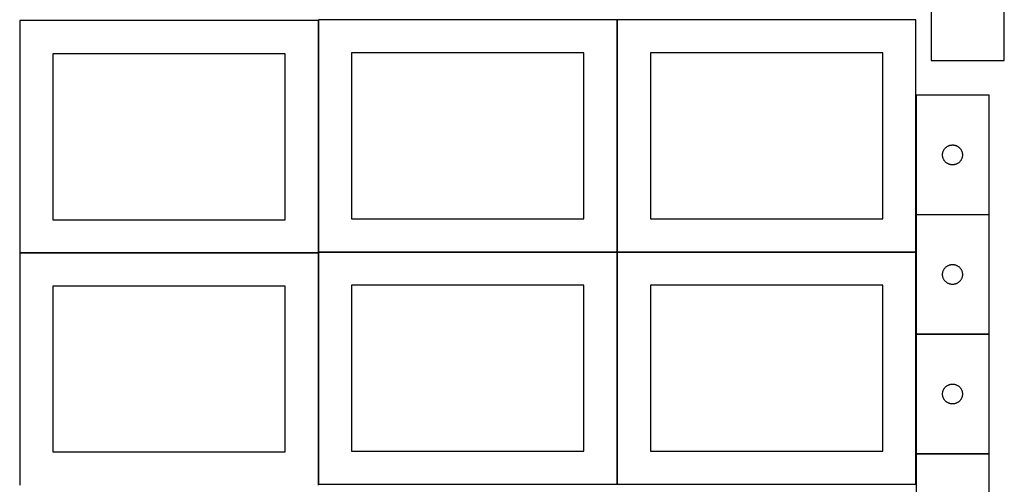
# Model space of a CAD drawing. Header units: millimetres. Extents: x 7 to 1493, y 8 to 2993.
# Tile 4 of 13: x 8 to 1491, y 1410 to 2110. Entities that reach past the tile are written whole.
import ezdxf

# ---------------------------------------------------------------- set-up
doc = ezdxf.new("R2010")
doc.units = ezdxf.units.MM
doc.layers.add('COMMON', color=5, linetype='CONTINUOUS', true_color=0x0000ff)
doc.layers.add('CUT', color=7, linetype='CONTINUOUS', true_color=0x000000)

msp = doc.modelspace()

# ---------------------------------------------------------------- linework, layer by layer
at = {"layer": 'COMMON'}
for p, q in [((457.949575, 2108.849549), (457.949575, 1760.174328)), ((908.049576, 2110.274329), (830.721191, 2110.274329)), ((908.149576, 2110.174328), (908.149576, 1760.174328)), ((1130.721191, 2110.274329), (908.249577, 2110.274329)), ((1358.249577, 2110.274329), (1131.00427, 2110.274329)), ((1358.349577, 1996.473407), (1358.349577, 1816.473407)), ((1358.349577, 1816.273406), (1358.349577, 1760.174328)), ((1468.449578, 1816.373407), (1358.449578, 1816.373407)), ((7.849575, 1758.749548), (457.849575, 1758.749548)), ((457.949575, 1758.649548), (457.949575, 1409.974327)), ((458.049576, 1760.074327), (908.049576, 1760.074327)), ((908.149576, 1759.974327), (908.149576, 1409.974327)), ((908.249577, 1760.074327), (1358.249577, 1760.074327)), ((1358.349577, 1759.974327), (1358.349577, 1636.273406)), ((1358.349577, 1636.073405), (1358.349577, 1456.073405)), ((1358.449578, 1636.173405), (1468.449578, 1636.173405)), ((1358.349577, 1455.873404), (1358.349577, 1409.974327)), ((1358.449578, 1455.973404), (1468.449578, 1455.973404))]:
    msp.add_line(p, q, dxfattribs=at)
at = {"layer": 'CUT'}
for p, q in [((1381.488001, 2228.594491), (1381.488001, 2048.594491)), ((1491.488001, 2048.594491), (1491.488001, 2228.594491)), ((457.849575, 2108.849549), (7.849575, 2108.849549)), ((7.849575, 2108.849549), (7.849575, 1758.849549)), ((457.849575, 1758.849549), (457.849575, 2108.849549)), ((908.049576, 2110.174328), (458.049576, 2110.174328)), ((458.049576, 2110.174328), (458.049576, 1760.174328)), ((908.049576, 1760.174328), (908.049576, 2110.174328)), ((1358.249577, 2110.174328), (908.249577, 2110.174328)), ((908.249577, 2110.174328), (908.249577, 1760.174328)), ((1358.249577, 1760.174328), (1358.249577, 2110.174328)), ((407.849575, 2058.849549), (57.849575, 2058.849549)), ((57.849575, 2058.849549), (57.849575, 1808.849549)), ((407.849575, 1808.849549), (407.849575, 2058.849549)), ((858.049576, 2060.174328), (508.049576, 2060.174328)), ((508.049576, 2060.174328), (508.049576, 1810.174328)), ((858.049576, 1810.174328), (858.049576, 2060.174328)), ((1308.249577, 2060.174328), (958.249577, 2060.174328)), ((958.249577, 2060.174328), (958.249577, 1810.174328)), ((1308.249577, 1810.174328), (1308.249577, 2060.174328)), ((1381.488001, 2048.594491), (1491.488001, 2048.594491)), ((1468.449578, 1996.473407), (1358.449578, 1996.473407)), ((1358.449578, 1996.473407), (1358.449578, 1816.473407)), ((1468.449578, 1816.473407), (1468.449578, 1996.473407)), ((1400.209396, 1913.523058), (1400.589858, 1914.195299)), ((1400.589858, 1914.195299), (1401.004423, 1914.847063)), ((1401.004423, 1914.847063), (1401.451989, 1915.476621)), ((1401.451989, 1915.476621), (1401.931371, 1916.082305)), ((1401.931371, 1916.082305), (1402.441297, 1916.662507)), ((1402.441297, 1916.662507), (1402.980416, 1917.21569)), ((1402.980416, 1917.21569), (1403.547296, 1917.740386)), ((1403.547296, 1917.740386), (1404.140436, 1918.235204)), ((1404.140436, 1918.235204), (1404.758261, 1918.698832)), ((1404.758261, 1918.698832), (1405.399135, 1919.13004)), ((1405.399135, 1919.13004), (1406.061357, 1919.527685)), ((1406.061357, 1919.527685), (1406.743171, 1919.890713)), ((1406.743171, 1919.890713), (1407.442769, 1920.21816)), ((1407.442769, 1920.21816), (1408.158297, 1920.509159)), ((1408.158297, 1920.509159), (1408.887855, 1920.762938)), ((1408.887855, 1920.762938), (1409.629511, 1920.978823)), ((1409.629511, 1920.978823), (1410.381297, 1921.156242)), ((1410.381297, 1921.156242), (1411.141219, 1921.294725)), ((1411.141219, 1921.294725), (1411.907263, 1921.393905)), ((1411.907263, 1921.393905), (1412.677397, 1921.453518)), ((1412.677397, 1921.453518), (1413.449578, 1921.473407)), ((1413.449578, 1921.473407), (1414.221759, 1921.453518)), ((1414.221759, 1921.453518), (1414.991893, 1921.393905)), ((1414.991893, 1921.393905), (1415.757937, 1921.294725)), ((1415.757937, 1921.294725), (1416.517859, 1921.156242)), ((1416.517859, 1921.156242), (1417.269645, 1920.978823)), ((1417.269645, 1920.978823), (1418.0113, 1920.762938)), ((1418.0113, 1920.762938), (1418.740859, 1920.509159)), ((1418.740859, 1920.509159), (1419.456386, 1920.21816)), ((1419.456386, 1920.21816), (1420.155985, 1919.890713)), ((1420.155985, 1919.890713), (1420.837799, 1919.527685)), ((1420.837799, 1919.527685), (1421.500021, 1919.13004)), ((1421.500021, 1919.13004), (1422.140894, 1918.698832)), ((1422.140894, 1918.698832), (1422.75872, 1918.235204)), ((1422.75872, 1918.235204), (1423.35186, 1917.740386)), ((1423.35186, 1917.740386), (1423.91874, 1917.21569)), ((1423.91874, 1917.21569), (1424.457858, 1916.662507)), ((1424.457858, 1916.662507), (1424.967785, 1916.082305)), ((1424.967785, 1916.082305), (1425.447167, 1915.476621)), ((1425.447167, 1915.476621), (1425.894733, 1914.847063)), ((1425.894733, 1914.847063), (1426.309297, 1914.195299)), ((1426.309297, 1914.195299), (1426.68976, 1913.523058)), ((1398.454551, 1906.859626), (1398.494315, 1907.631039)), ((1398.454551, 1906.087188), (1398.454551, 1906.859626)), ((1398.494315, 1905.315775), (1398.454551, 1906.087188)), ((1398.494315, 1907.631039), (1398.573738, 1908.399382)), ((1398.573738, 1904.547432), (1398.494315, 1905.315775)), ((1398.573738, 1908.399382), (1398.692609, 1909.162618)), ((1398.692609, 1903.784195), (1398.573738, 1904.547432)), ((1398.692609, 1909.162618), (1398.850612, 1909.918723)), ((1398.850612, 1903.028091), (1398.692609, 1903.784195)), ((1398.850612, 1909.918723), (1399.04733, 1910.665691)), ((1399.04733, 1902.281122), (1398.850612, 1903.028091)), ((1399.04733, 1910.665691), (1399.282239, 1911.401543)), ((1399.282239, 1901.545271), (1399.04733, 1902.281122)), ((1399.282239, 1911.401543), (1399.554718, 1912.124325)), ((1399.554718, 1900.822488), (1399.282239, 1901.545271)), ((1399.554718, 1912.124325), (1399.864044, 1912.832123)), ((1399.864044, 1900.114691), (1399.554718, 1900.822488)), ((1399.864044, 1912.832123), (1400.209396, 1913.523058)), ((1400.209396, 1899.423756), (1399.864044, 1900.114691)), ((1400.589858, 1898.751515), (1400.209396, 1899.423756)), ((1426.68976, 1899.423756), (1426.309297, 1898.751515)), ((1426.68976, 1913.523058), (1427.035112, 1912.832123)), ((1427.035112, 1900.114691), (1426.68976, 1899.423756)), ((1427.035112, 1912.832123), (1427.344437, 1912.124325)), ((1427.344437, 1900.822488), (1427.035112, 1900.114691)), ((1427.344437, 1912.124325), (1427.616916, 1911.401543)), ((1427.616916, 1901.545271), (1427.344437, 1900.822488)), ((1427.616916, 1911.401543), (1427.851826, 1910.665691)), ((1427.851826, 1902.281122), (1427.616916, 1901.545271)), ((1427.851826, 1910.665691), (1428.048544, 1909.918723)), ((1428.048544, 1903.028091), (1427.851826, 1902.281122)), ((1428.048544, 1909.918723), (1428.206547, 1909.162618)), ((1428.206547, 1903.784195), (1428.048544, 1903.028091)), ((1428.206547, 1909.162618), (1428.325418, 1908.399382)), ((1428.325418, 1904.547432), (1428.206547, 1903.784195)), ((1428.325418, 1908.399382), (1428.404841, 1907.631039)), ((1428.404841, 1905.315775), (1428.325418, 1904.547432)), ((1428.404841, 1907.631039), (1428.444605, 1906.859626)), ((1428.444605, 1906.087188), (1428.404841, 1905.315775)), ((1428.444605, 1906.859626), (1428.444605, 1906.087188)), ((1401.004423, 1898.099751), (1400.589858, 1898.751515)), ((1401.451989, 1897.470193), (1401.004423, 1898.099751)), ((1401.931371, 1896.864509), (1401.451989, 1897.470193)), ((1402.441297, 1896.284307), (1401.931371, 1896.864509)), ((1402.980416, 1895.731124), (1402.441297, 1896.284307)), ((1403.547296, 1895.206428), (1402.980416, 1895.731124)), ((1404.140436, 1894.71161), (1403.547296, 1895.206428)), ((1404.758261, 1894.247982), (1404.140436, 1894.71161)), ((1405.399135, 1893.816773), (1404.758261, 1894.247982)), ((1406.061357, 1893.419128), (1405.399135, 1893.816773)), ((1406.743171, 1893.056101), (1406.061357, 1893.419128)), ((1407.442769, 1892.728653), (1406.743171, 1893.056101)), ((1408.158297, 1892.437655), (1407.442769, 1892.728653)), ((1408.887855, 1892.183876), (1408.158297, 1892.437655)), ((1409.629511, 1891.967991), (1408.887855, 1892.183876)), ((1410.381297, 1891.790572), (1409.629511, 1891.967991)), ((1411.141219, 1891.652088), (1410.381297, 1891.790572)), ((1411.907263, 1891.552909), (1411.141219, 1891.652088)), ((1412.677397, 1891.493296), (1411.907263, 1891.552909)), ((1413.449578, 1891.473407), (1412.677397, 1891.493296)), ((1414.221759, 1891.493296), (1413.449578, 1891.473407)), ((1414.991893, 1891.552909), (1414.221759, 1891.493296)), ((1415.757937, 1891.652088), (1414.991893, 1891.552909)), ((1416.517859, 1891.790572), (1415.757937, 1891.652088)), ((1417.269645, 1891.967991), (1416.517859, 1891.790572)), ((1418.0113, 1892.183876), (1417.269645, 1891.967991)), ((1418.740859, 1892.437655), (1418.0113, 1892.183876)), ((1419.456386, 1892.728653), (1418.740859, 1892.437655)), ((1420.155985, 1893.056101), (1419.456386, 1892.728653)), ((1420.837799, 1893.419128), (1420.155985, 1893.056101)), ((1421.500021, 1893.816773), (1420.837799, 1893.419128)), ((1422.140894, 1894.247982), (1421.500021, 1893.816773)), ((1422.75872, 1894.71161), (1422.140894, 1894.247982)), ((1423.35186, 1895.206428), (1422.75872, 1894.71161)), ((1423.91874, 1895.731124), (1423.35186, 1895.206428)), ((1424.457858, 1896.284307), (1423.91874, 1895.731124)), ((1424.967785, 1896.864509), (1424.457858, 1896.284307)), ((1425.447167, 1897.470193), (1424.967785, 1896.864509)), ((1425.894733, 1898.099751), (1425.447167, 1897.470193)), ((1426.309297, 1898.751515), (1425.894733, 1898.099751)), ((508.049576, 1810.174328), (858.049576, 1810.174328)), ((958.249577, 1810.174328), (1308.249577, 1810.174328)), ((1358.449578, 1816.473407), (1468.449578, 1816.473407)), ((1468.449578, 1816.273406), (1358.449578, 1816.273406)), ((1358.449578, 1816.273406), (1358.449578, 1636.273406)), ((1468.449578, 1636.273406), (1468.449578, 1816.273406)), ((57.849575, 1808.849549), (407.849575, 1808.849549)), ((7.849575, 1758.849549), (457.849575, 1758.849549)), ((457.849575, 1758.649548), (7.849575, 1758.649548)), ((7.849575, 1758.649548), (7.849575, 1408.649548)), ((457.849575, 1408.649548), (457.849575, 1758.649548)), ((458.049576, 1760.174328), (908.049576, 1760.174328)), ((908.049576, 1759.974327), (458.049576, 1759.974327)), ((458.049576, 1759.974327), (458.049576, 1409.974327)), ((908.049576, 1409.974327), (908.049576, 1759.974327)), ((908.249577, 1760.174328), (1358.249577, 1760.174328)), ((1358.249577, 1759.974327), (908.249577, 1759.974327)), ((908.249577, 1759.974327), (908.249577, 1409.974327)), ((1358.249577, 1409.974327), (1358.249577, 1759.974327)), ((1401.451989, 1735.27662), (1401.931371, 1735.882304)), ((1401.931371, 1735.882304), (1402.441297, 1736.462506)), ((1402.441297, 1736.462506), (1402.980416, 1737.015689)), ((1402.980416, 1737.015689), (1403.547296, 1737.540385)), ((1403.547296, 1737.540385), (1404.140436, 1738.035203)), ((1404.140436, 1738.035203), (1404.758261, 1738.498831)), ((1404.758261, 1738.498831), (1405.399135, 1738.930039)), ((1405.399135, 1738.930039), (1406.061357, 1739.327684)), ((1406.061357, 1739.327684), (1406.743171, 1739.690712)), ((1406.743171, 1739.690712), (1407.442769, 1740.018159)), ((1407.442769, 1740.018159), (1408.158297, 1740.309158)), ((1408.158297, 1740.309158), (1408.887855, 1740.562937)), ((1408.887855, 1740.562937), (1409.629511, 1740.778822)), ((1409.629511, 1740.778822), (1410.381297, 1740.956241)), ((1410.381297, 1740.956241), (1411.141219, 1741.094724)), ((1411.141219, 1741.094724), (1411.907263, 1741.193904)), ((1411.907263, 1741.193904), (1412.677397, 1741.253517)), ((1412.677397, 1741.253517), (1413.449578, 1741.273406)), ((1413.449578, 1741.273406), (1414.221759, 1741.253517)), ((1414.221759, 1741.253517), (1414.991893, 1741.193904)), ((1414.991893, 1741.193904), (1415.757937, 1741.094724)), ((1415.757937, 1741.094724), (1416.517859, 1740.956241)), ((1416.517859, 1740.956241), (1417.269645, 1740.778822)), ((1417.269645, 1740.778822), (1418.0113, 1740.562937)), ((1418.0113, 1740.562937), (1418.740859, 1740.309158)), ((1418.740859, 1740.309158), (1419.456386, 1740.018159)), ((1419.456386, 1740.018159), (1420.155985, 1739.690712)), ((1420.155985, 1739.690712), (1420.837799, 1739.327684)), ((1420.837799, 1739.327684), (1421.500021, 1738.930039)), ((1421.500021, 1738.930039), (1422.140894, 1738.498831)), ((1422.140894, 1738.498831), (1422.75872, 1738.035203)), ((1422.75872, 1738.035203), (1423.35186, 1737.540385)), ((1423.35186, 1737.540385), (1423.91874, 1737.015689)), ((1423.91874, 1737.015689), (1424.457858, 1736.462506)), ((1424.457858, 1736.462506), (1424.967785, 1735.882304)), ((1424.967785, 1735.882304), (1425.447167, 1735.27662)), ((1398.454551, 1726.659625), (1398.494315, 1727.431038)), ((1398.454551, 1725.887187), (1398.454551, 1726.659625)), ((1398.494315, 1725.115774), (1398.454551, 1725.887187)), ((1398.494315, 1727.431038), (1398.573738, 1728.199381)), ((1398.573738, 1724.347431), (1398.494315, 1725.115774)), ((1398.573738, 1728.199381), (1398.692609, 1728.962617)), ((1398.692609, 1723.584194), (1398.573738, 1724.347431)), ((1398.692609, 1728.962617), (1398.850612, 1729.718722)), ((1398.850612, 1722.82809), (1398.692609, 1723.584194)), ((1398.850612, 1729.718722), (1399.04733, 1730.46569)), ((1399.04733, 1722.081121), (1398.850612, 1722.82809)), ((1399.04733, 1730.46569), (1399.282239, 1731.201542)), ((1399.282239, 1721.34527), (1399.04733, 1722.081121)), ((1399.282239, 1731.201542), (1399.554718, 1731.924324)), ((1399.554718, 1720.622487), (1399.282239, 1721.34527)), ((1399.554718, 1731.924324), (1399.864044, 1732.632122)), ((1399.864044, 1732.632122), (1400.209396, 1733.323057)), ((1400.209396, 1733.323057), (1400.589858, 1733.995298)), ((1400.589858, 1733.995298), (1401.004423, 1734.647062)), ((1401.004423, 1734.647062), (1401.451989, 1735.27662)), ((1425.447167, 1735.27662), (1425.894733, 1734.647062)), ((1425.894733, 1734.647062), (1426.309297, 1733.995298)), ((1426.309297, 1733.995298), (1426.68976, 1733.323057)), ((1426.68976, 1733.323057), (1427.035112, 1732.632122)), ((1427.035112, 1732.632122), (1427.344437, 1731.924324)), ((1427.344437, 1731.924324), (1427.616916, 1731.201542)), ((1427.616916, 1721.34527), (1427.344437, 1720.622487)), ((1427.616916, 1731.201542), (1427.851826, 1730.46569)), ((1427.851826, 1722.081121), (1427.616916, 1721.34527)), ((1427.851826, 1730.46569), (1428.048544, 1729.718722)), ((1428.048544, 1722.82809), (1427.851826, 1722.081121)), ((1428.048544, 1729.718722), (1428.206547, 1728.962617)), ((1428.206547, 1723.584194), (1428.048544, 1722.82809)), ((1428.206547, 1728.962617), (1428.325418, 1728.199381)), ((1428.325418, 1724.347431), (1428.206547, 1723.584194)), ((1428.325418, 1728.199381), (1428.404841, 1727.431038)), ((1428.404841, 1725.115774), (1428.325418, 1724.347431)), ((1428.404841, 1727.431038), (1428.444605, 1726.659625)), ((1428.444605, 1725.887187), (1428.404841, 1725.115774)), ((1428.444605, 1726.659625), (1428.444605, 1725.887187)), ((407.849575, 1708.649548), (57.849575, 1708.649548)), ((57.849575, 1708.649548), (57.849575, 1458.649548)), ((407.849575, 1458.649548), (407.849575, 1708.649548)), ((858.049576, 1709.974327), (508.049576, 1709.974327)), ((508.049576, 1709.974327), (508.049576, 1459.974327)), ((858.049576, 1459.974327), (858.049576, 1709.974327)), ((1308.249577, 1709.974327), (958.249577, 1709.974327)), ((958.249577, 1709.974327), (958.249577, 1459.974327)), ((1308.249577, 1459.974327), (1308.249577, 1709.974327)), ((1399.864044, 1719.91469), (1399.554718, 1720.622487)), ((1400.209396, 1719.223755), (1399.864044, 1719.91469)), ((1400.589858, 1718.551514), (1400.209396, 1719.223755)), ((1401.004423, 1717.89975), (1400.589858, 1718.551514)), ((1401.451989, 1717.270192), (1401.004423, 1717.89975)), ((1401.931371, 1716.664508), (1401.451989, 1717.270192)), ((1402.441297, 1716.084306), (1401.931371, 1716.664508)), ((1402.980416, 1715.531123), (1402.441297, 1716.084306)), ((1403.547296, 1715.006427), (1402.980416, 1715.531123)), ((1404.140436, 1714.511609), (1403.547296, 1715.006427)), ((1404.758261, 1714.047981), (1404.140436, 1714.511609)), ((1405.399135, 1713.616772), (1404.758261, 1714.047981)), ((1406.061357, 1713.219127), (1405.399135, 1713.616772)), ((1406.743171, 1712.8561), (1406.061357, 1713.219127)), ((1407.442769, 1712.528652), (1406.743171, 1712.8561)), ((1408.158297, 1712.237654), (1407.442769, 1712.528652)), ((1408.887855, 1711.983875), (1408.158297, 1712.237654)), ((1409.629511, 1711.76799), (1408.887855, 1711.983875)), ((1410.381297, 1711.590571), (1409.629511, 1711.76799)), ((1411.141219, 1711.452087), (1410.381297, 1711.590571)), ((1411.907263, 1711.352908), (1411.141219, 1711.452087)), ((1412.677397, 1711.293295), (1411.907263, 1711.352908)), ((1413.449578, 1711.273406), (1412.677397, 1711.293295)), ((1414.221759, 1711.293295), (1413.449578, 1711.273406)), ((1414.991893, 1711.352908), (1414.221759, 1711.293295)), ((1415.757937, 1711.452087), (1414.991893, 1711.352908)), ((1416.517859, 1711.590571), (1415.757937, 1711.452087)), ((1417.269645, 1711.76799), (1416.517859, 1711.590571)), ((1418.0113, 1711.983875), (1417.269645, 1711.76799)), ((1418.740859, 1712.237654), (1418.0113, 1711.983875)), ((1419.456386, 1712.528652), (1418.740859, 1712.237654)), ((1420.155985, 1712.8561), (1419.456386, 1712.528652)), ((1420.837799, 1713.219127), (1420.155985, 1712.8561)), ((1421.500021, 1713.616772), (1420.837799, 1713.219127)), ((1422.140894, 1714.047981), (1421.500021, 1713.616772)), ((1422.75872, 1714.511609), (1422.140894, 1714.047981)), ((1423.35186, 1715.006427), (1422.75872, 1714.511609)), ((1423.91874, 1715.531123), (1423.35186, 1715.006427)), ((1424.457858, 1716.084306), (1423.91874, 1715.531123)), ((1424.967785, 1716.664508), (1424.457858, 1716.084306)), ((1425.447167, 1717.270192), (1424.967785, 1716.664508)), ((1425.894733, 1717.89975), (1425.447167, 1717.270192)), ((1426.309297, 1718.551514), (1425.894733, 1717.89975)), ((1426.68976, 1719.223755), (1426.309297, 1718.551514)), ((1427.035112, 1719.91469), (1426.68976, 1719.223755)), ((1427.344437, 1720.622487), (1427.035112, 1719.91469)), ((1358.449578, 1636.273406), (1468.449578, 1636.273406)), ((1468.449578, 1636.073405), (1358.449578, 1636.073405)), ((1358.449578, 1636.073405), (1358.449578, 1456.073405)), ((1468.449578, 1456.073405), (1468.449578, 1636.073405)), ((1403.547296, 1557.340384), (1404.140436, 1557.835202)), ((1404.140436, 1557.835202), (1404.758261, 1558.29883)), ((1404.758261, 1558.29883), (1405.399135, 1558.730038)), ((1405.399135, 1558.730038), (1406.061357, 1559.127683)), ((1406.061357, 1559.127683), (1406.743171, 1559.490711)), ((1406.743171, 1559.490711), (1407.442769, 1559.818158)), ((1407.442769, 1559.818158), (1408.158297, 1560.109157)), ((1408.158297, 1560.109157), (1408.887855, 1560.362936)), ((1408.887855, 1560.362936), (1409.629511, 1560.578821)), ((1409.629511, 1560.578821), (1410.381297, 1560.75624)), ((1410.381297, 1560.75624), (1411.141219, 1560.894723)), ((1411.141219, 1560.894723), (1411.907263, 1560.993903)), ((1411.907263, 1560.993903), (1412.677397, 1561.053516)), ((1412.677397, 1561.053516), (1413.449578, 1561.073405)), ((1413.449578, 1561.073405), (1414.221759, 1561.053516)), ((1414.221759, 1561.053516), (1414.991893, 1560.993903)), ((1414.991893, 1560.993903), (1415.757937, 1560.894723)), ((1415.757937, 1560.894723), (1416.517859, 1560.75624)), ((1416.517859, 1560.75624), (1417.269645, 1560.578821)), ((1417.269645, 1560.578821), (1418.0113, 1560.362936)), ((1418.0113, 1560.362936), (1418.740859, 1560.109157)), ((1418.740859, 1560.109157), (1419.456386, 1559.818158)), ((1419.456386, 1559.818158), (1420.155985, 1559.490711)), ((1420.155985, 1559.490711), (1420.837799, 1559.127683)), ((1420.837799, 1559.127683), (1421.500021, 1558.730038)), ((1421.500021, 1558.730038), (1422.140894, 1558.29883)), ((1422.140894, 1558.29883), (1422.75872, 1557.835202)), ((1422.75872, 1557.835202), (1423.35186, 1557.340384)), ((1398.454551, 1546.459624), (1398.494315, 1547.231037)), ((1398.454551, 1545.687186), (1398.454551, 1546.459624)), ((1398.494315, 1544.915773), (1398.454551, 1545.687186)), ((1398.494315, 1547.231037), (1398.573738, 1547.99938)), ((1398.573738, 1544.14743), (1398.494315, 1544.915773)), ((1398.573738, 1547.99938), (1398.692609, 1548.762616)), ((1398.692609, 1543.384193), (1398.573738, 1544.14743)), ((1398.692609, 1548.762616), (1398.850612, 1549.518721)), ((1398.850612, 1542.628089), (1398.692609, 1543.384193)), ((1398.850612, 1549.518721), (1399.04733, 1550.265689)), ((1399.04733, 1550.265689), (1399.282239, 1551.001541)), ((1399.282239, 1551.001541), (1399.554718, 1551.724323)), ((1399.554718, 1551.724323), (1399.864044, 1552.432121)), ((1399.864044, 1552.432121), (1400.209396, 1553.123056)), ((1400.209396, 1553.123056), (1400.589858, 1553.795297)), ((1400.589858, 1553.795297), (1401.004423, 1554.447061)), ((1401.004423, 1554.447061), (1401.451989, 1555.076619)), ((1401.451989, 1555.076619), (1401.931371, 1555.682303)), ((1401.931371, 1555.682303), (1402.441297, 1556.262505)), ((1402.441297, 1556.262505), (1402.980416, 1556.815688)), ((1402.980416, 1556.815688), (1403.547296, 1557.340384)), ((1423.35186, 1557.340384), (1423.91874, 1556.815688)), ((1423.91874, 1556.815688), (1424.457858, 1556.262505)), ((1424.457858, 1556.262505), (1424.967785, 1555.682303)), ((1424.967785, 1555.682303), (1425.447167, 1555.076619)), ((1425.447167, 1555.076619), (1425.894733, 1554.447061)), ((1425.894733, 1554.447061), (1426.309297, 1553.795297)), ((1426.309297, 1553.795297), (1426.68976, 1553.123056)), ((1426.68976, 1553.123056), (1427.035112, 1552.432121)), ((1427.035112, 1552.432121), (1427.344437, 1551.724323)), ((1427.344437, 1551.724323), (1427.616916, 1551.001541)), ((1427.616916, 1551.001541), (1427.851826, 1550.265689)), ((1427.851826, 1550.265689), (1428.048544, 1549.518721)), ((1428.048544, 1549.518721), (1428.206547, 1548.762616)), ((1428.206547, 1543.384193), (1428.048544, 1542.628089)), ((1428.206547, 1548.762616), (1428.325418, 1547.99938)), ((1428.325418, 1544.14743), (1428.206547, 1543.384193)), ((1428.325418, 1547.99938), (1428.404841, 1547.231037)), ((1428.404841, 1544.915773), (1428.325418, 1544.14743)), ((1428.404841, 1547.231037), (1428.444605, 1546.459624)), ((1428.444605, 1545.687186), (1428.404841, 1544.915773)), ((1428.444605, 1546.459624), (1428.444605, 1545.687186)), ((1399.04733, 1541.88112), (1398.850612, 1542.628089)), ((1399.282239, 1541.145269), (1399.04733, 1541.88112)), ((1399.554718, 1540.422486), (1399.282239, 1541.145269)), ((1399.864044, 1539.714689), (1399.554718, 1540.422486)), ((1400.209396, 1539.023754), (1399.864044, 1539.714689)), ((1400.589858, 1538.351513), (1400.209396, 1539.023754)), ((1401.004423, 1537.699749), (1400.589858, 1538.351513)), ((1401.451989, 1537.070191), (1401.004423, 1537.699749)), ((1401.931371, 1536.464507), (1401.451989, 1537.070191)), ((1402.441297, 1535.884305), (1401.931371, 1536.464507)), ((1402.980416, 1535.331122), (1402.441297, 1535.884305)), ((1403.547296, 1534.806426), (1402.980416, 1535.331122)), ((1404.140436, 1534.311608), (1403.547296, 1534.806426)), ((1404.758261, 1533.84798), (1404.140436, 1534.311608)), ((1405.399135, 1533.416771), (1404.758261, 1533.84798)), ((1406.061357, 1533.019126), (1405.399135, 1533.416771)), ((1406.743171, 1532.656099), (1406.061357, 1533.019126)), ((1407.442769, 1532.328651), (1406.743171, 1532.656099)), ((1408.158297, 1532.037653), (1407.442769, 1532.328651)), ((1408.887855, 1531.783874), (1408.158297, 1532.037653)), ((1409.629511, 1531.567989), (1408.887855, 1531.783874)), ((1410.381297, 1531.39057), (1409.629511, 1531.567989)), ((1411.141219, 1531.252086), (1410.381297, 1531.39057)), ((1411.907263, 1531.152907), (1411.141219, 1531.252086)), ((1412.677397, 1531.093294), (1411.907263, 1531.152907)), ((1413.449578, 1531.073405), (1412.677397, 1531.093294)), ((1414.221759, 1531.093294), (1413.449578, 1531.073405)), ((1414.991893, 1531.152907), (1414.221759, 1531.093294)), ((1415.757937, 1531.252086), (1414.991893, 1531.152907)), ((1416.517859, 1531.39057), (1415.757937, 1531.252086)), ((1417.269645, 1531.567989), (1416.517859, 1531.39057)), ((1418.0113, 1531.783874), (1417.269645, 1531.567989)), ((1418.740859, 1532.037653), (1418.0113, 1531.783874)), ((1419.456386, 1532.328651), (1418.740859, 1532.037653)), ((1420.155985, 1532.656099), (1419.456386, 1532.328651)), ((1420.837799, 1533.019126), (1420.155985, 1532.656099)), ((1421.500021, 1533.416771), (1420.837799, 1533.019126)), ((1422.140894, 1533.84798), (1421.500021, 1533.416771)), ((1422.75872, 1534.311608), (1422.140894, 1533.84798)), ((1423.35186, 1534.806426), (1422.75872, 1534.311608)), ((1423.91874, 1535.331122), (1423.35186, 1534.806426)), ((1424.457858, 1535.884305), (1423.91874, 1535.331122)), ((1424.967785, 1536.464507), (1424.457858, 1535.884305)), ((1425.447167, 1537.070191), (1424.967785, 1536.464507)), ((1425.894733, 1537.699749), (1425.447167, 1537.070191)), ((1426.309297, 1538.351513), (1425.894733, 1537.699749)), ((1426.68976, 1539.023754), (1426.309297, 1538.351513)), ((1427.035112, 1539.714689), (1426.68976, 1539.023754)), ((1427.344437, 1540.422486), (1427.035112, 1539.714689)), ((1427.616916, 1541.145269), (1427.344437, 1540.422486)), ((1427.851826, 1541.88112), (1427.616916, 1541.145269)), ((1428.048544, 1542.628089), (1427.851826, 1541.88112)), ((57.849575, 1458.649548), (407.849575, 1458.649548)), ((508.049576, 1459.974327), (858.049576, 1459.974327)), ((958.249577, 1459.974327), (1308.249577, 1459.974327)), ((1358.449578, 1456.073405), (1468.449578, 1456.073405)), ((1468.449578, 1455.873404), (1358.449578, 1455.873404)), ((1358.449578, 1455.873404), (1358.449578, 1275.873404)), ((1468.449578, 1275.873404), (1468.449578, 1455.873404)), ((458.049576, 1409.974327), (908.049576, 1409.974327)), ((908.249577, 1409.974327), (1358.249577, 1409.974327))]:
    msp.add_line(p, q, dxfattribs=at)

doc.saveas('drawing.dxf')
